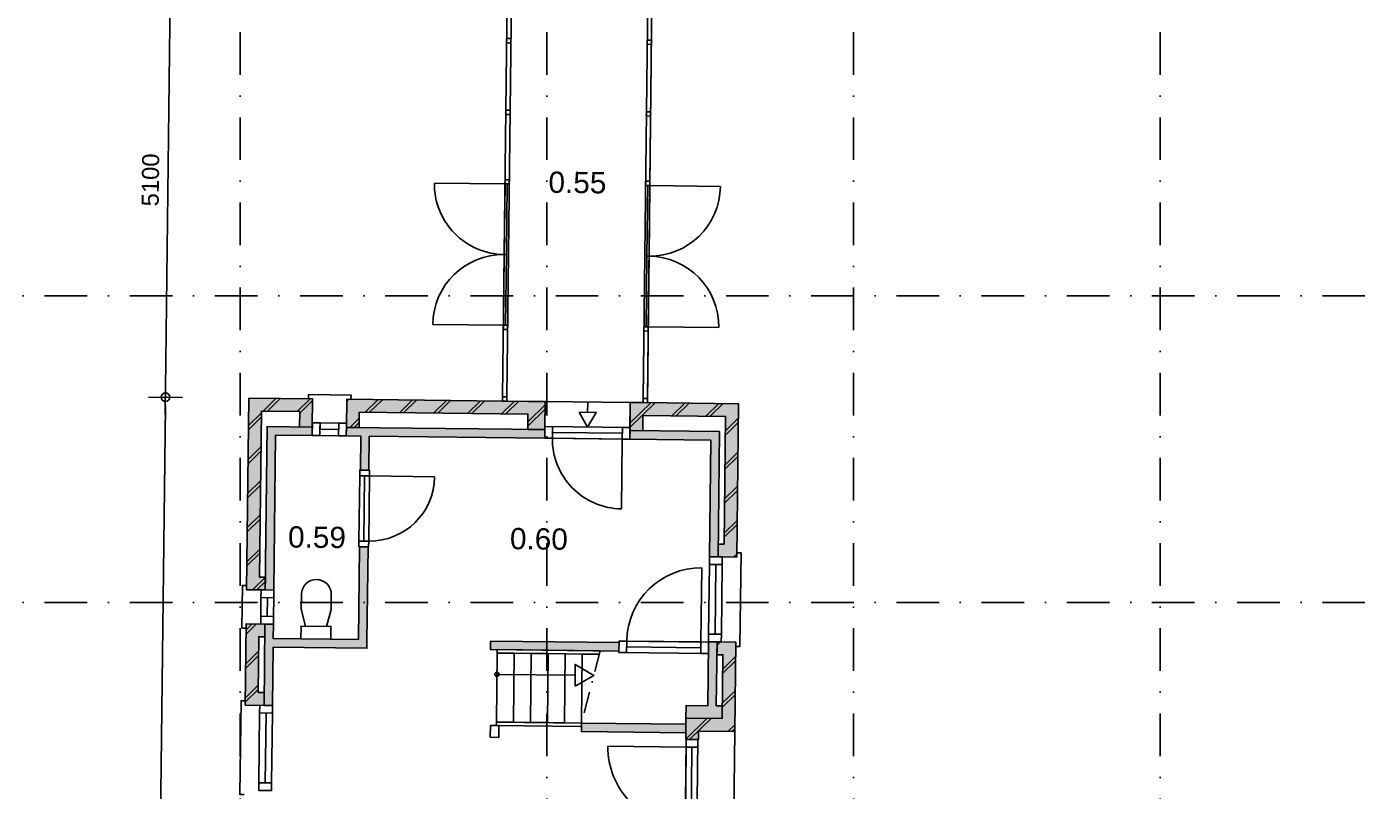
# Model space of a CAD drawing. Header units: millimetres. Extents: x -5500 to 79887, y -71178 to 5500.
# Tile 11 of 18: x 26296 to 42100, y -24402 to -15440. Entities that reach past the tile are written whole.
import ezdxf

# ---------------------------------------------------------------- set-up
doc = ezdxf.new("R2010")
doc.units = ezdxf.units.MM
doc.header["$LTSCALE"] = 100
doc.linetypes.add('begane grond_deel 2$1$DASHDOT', pattern=[1, 0.5, -0.25, 0, -0.25])
doc.linetypes.add('p_stramien$0$DASHDOT', pattern=[1, 0.5, -0.25, 0, -0.25])
for name, color, linetype in [('A--M$1A_MAATVOERING', 1, 'Continuous'), ('begane grond_deel 2$0$A--A21--_BUITENWAND', 9, 'Continuous'), ('begane grond_deel 2$0$A--A22--_BINNENWAND', 9, 'Continuous'), ('begane grond_deel 2$0$A--L21--_BUITENWAND', 2, 'Continuous'), ('begane grond_deel 2$0$A--L22--_BINNENWAND', 2, 'Continuous'), ('begane grond_deel 2$0$A--L24--_TRAPPEN', 1, 'Continuous'), ('begane grond_deel 2$0$A--L31--_BUITENKOZIJN', 1, 'Continuous'), ('begane grond_deel 2$0$A--L32--_BINNENKOZIJN', 1, 'Continuous'), ('begane grond_deel 2$0$A--L74--', 7, 'Continuous'), ('begane grond_deel 2$0$A--T$1A_0_25MM', 4, 'Continuous'), ('p_stramien$0$A--L$7A-_STRAMIEN', 250, 'p_stramien$0$DASHDOT')]:
    doc.layers.add(name, color=color, linetype=linetype)
doc.styles.add('begane grond_deel 2$0$TEXT-0_25', font='arial.ttf', dxfattribs={"height": 250})
doc.styles.add('TEXT-0_20', font='arial.ttf', dxfattribs={"height": 200})
doc.dimstyles.new('DIM-2', dxfattribs={"dimscale": 100, "dimtxt": 2, "dimasz": 1, "dimexe": 0, "dimexo": 0, "dimgap": 0, "dimtad": 0, "dimdec": 0, "dimzin": 0, "dimdsep": 46, "dimtxsty": 'TEXT-0_20', "dimblk1": 'MAATPUNT', "dimblk2": 'MAATPUNT', "dimsah": 1, "dimcen": 0, "dimse1": 1, "dimse2": 1, "dimclrd": 9, "dimclre": 1, "dimclrt": 2, "dimazin": 0, "dimtfac": 0.75, "dimtdec": 0, "dimtix": 1, "dimtmove": 2, "dimatfit": 3, "dimfxl": 1, "dimtvp": 1, "dimtolj": 1, "dimtzin": 0, "dimarcsym": 0})
pattern_1 = [(44.3514, (28751.47, -32919.44), (-197.723, 202.251), []), (44.3514, (28801.47, -32920), (-197.723, 202.251), [])]

# ---------------------------------------------------------------- blocks, each defined once
blk = doc.blocks.new('p_stramien')
at = {"layer": 'p_stramien$0$A--L$7A-_STRAMIEN', "ltscale": 10}
for points in [[(28800, 4500), (28800, -70400)], [(32400, 4500), (32400, -70400)], [(36000, 4500), (36000, -70400)], [(39600, 4500), (39600, -70400)], [(-4500.1, -18600), (42100, -18600)], [(-4500.1, -22200), (42100, -22200)]]:
    blk.add_lwpolyline(points, dxfattribs=at)
blk = doc.blocks.new('MAATPUNT')
at = {"color": 9, "linetype": 'Continuous'}
for p, q in [((0, 2), (0, -2)), ((-2, 0), (2, 0))]:
    blk.add_line(p, q, dxfattribs=at)
at = {"color": 1, "linetype": 'Continuous'}
blk.add_circle((0, 0), 0.5, dxfattribs=at)
blk = doc.blocks.new('*D360')
at = {"layer": 'A--M$1A_MAATVOERING', "color": 9, "lineweight": -2}
blk.add_line((27979, -14790), (27923, -19689), dxfattribs=at)
at = {"layer": 'A--M$1A_MAATVOERING', "color": 9, "lineweight": -2, "xscale": 100, "yscale": 100, "zscale": 100}
for p, rotation in [((27980, -14690), 89.351396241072), ((27922, -19789), 269.351396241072)]:
    blk.add_blockref('MAATPUNT', p, dxfattribs=dict(at, rotation=rotation))
at = {"layer": 'A--M$1A_MAATVOERING', "color": 2, "insert": (27747, -17237), "char_height": 200, "attachment_point": 5, "rotation": 89.3514, "style": 'TEXT-0_20'}
blk.add_mtext('\\A1;5100', dxfattribs=at)
blk = doc.blocks.new('*D361')
at = {"layer": 'A--M$1A_MAATVOERING', "color": 9, "lineweight": -2}
blk.add_line((27921, -19889), (27774, -32858), dxfattribs=at)
at = {"layer": 'A--M$1A_MAATVOERING', "color": 9, "lineweight": -2, "xscale": 100, "yscale": 100, "zscale": 100}
for p, rotation in [((27922, -19789), 89.351396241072), ((27773, -32958), 269.351396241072)]:
    blk.add_blockref('MAATPUNT', p, dxfattribs=dict(at, rotation=rotation))
at = {"layer": 'A--M$1A_MAATVOERING', "color": 2, "insert": (27643, -26371), "char_height": 200, "attachment_point": 5, "rotation": 89.3514, "style": 'TEXT-0_20'}
blk.add_mtext('\\A1;13170', dxfattribs=at)
blk = doc.blocks.new('begane grond_deel 2$0$bu_koz_1000_2')
at = {"layer": 'begane grond_deel 2$0$A--L31--_BUITENKOZIJN', "color": 1}
blk.add_lwpolyline([(0, -150), (0, 0)], dxfattribs=at)
for points in [[(0, 0), (0, -150), (90, -150), (90, 0)], [(90, 0), (910, 0), (910, -150), (90, -150)], [(910, 0), (910, -150), (1000, -150), (1000, 0)]]:
    blk.add_lwpolyline(points, close=True, dxfattribs=at)
at = {"layer": 'begane grond_deel 2$0$A--L31--_BUITENKOZIJN', "color": 9}
blk.add_lwpolyline([(90, -150), (910, -150), (910, -75), (90, -75)], close=True, dxfattribs=at)
blk = doc.blocks.new('begane grond_deel 2$0$bi_koz_900')
at = {"layer": 'begane grond_deel 2$0$A--L32--_BINNENKOZIJN', "color": 1}
for points in [[(57, -67), (-57, -67), (-57, 0), (57, 0)], [(0, -67), (-57, -67), (-57, -833), (0, -833)], [(57, -900), (-57, -900), (-57, -833), (57, -833)]]:
    blk.add_lwpolyline(points, close=True, dxfattribs=at)
at = {"layer": 'begane grond_deel 2$0$A--L32--_BINNENKOZIJN', "color": 9}
blk.add_lwpolyline([(-57, -67), (-823, -67)], dxfattribs=at)
blk.add_lwpolyline([(57, -67), (-57, -67), (-57, -833), (57, -833)], close=True, dxfattribs=at)
blk.add_arc((-57, -67), 766, 180, 270, dxfattribs=at)
blk = doc.blocks.new('begane grond_deel 2$0$bu_d_koz_1000')
at = {"layer": 'begane grond_deel 2$0$A--L31--_BUITENKOZIJN', "color": 9}
blk.add_lwpolyline([(1000, -67.5), (0, -67.5), (0, 67.5), (1000, 67.5)], close=True, dxfattribs=at)
at = {"layer": 'begane grond_deel 2$0$A--L31--_BUITENKOZIJN', "color": 1}
for points in [[(90, -67.5), (90, 67.5), (0, 67.5), (0, -67.5)], [(90, -67.5), (90, 0), (910, 0), (910, -67.5)], [(1000, -67.5), (1000, 67.5), (910, 67.5), (910, -67.5)]]:
    blk.add_lwpolyline(points, close=True, dxfattribs=at)
at = {"layer": 'begane grond_deel 2$0$A--L31--_BUITENKOZIJN', "color": 9}
blk.add_lwpolyline([(910, -67.5), (910, -887.5)], dxfattribs=at)
blk.add_arc((910, -67.5), 820, 180, 270, dxfattribs=at)
blk = doc.blocks.new('begane grond_deel 2$0$bi_d_koz_1050')
at = {"layer": 'begane grond_deel 2$0$A--L31--_BUITENKOZIJN', "color": 1}
for points in [[(-135, 0), (0, 0), (0, -90), (-135, -90)], [(-135, -960), (-67.5, -960), (-67.5, -90), (-135, -90)], [(-135, -960), (0, -960), (0, -1050), (-135, -1050)]]:
    blk.add_lwpolyline(points, close=True, dxfattribs=at)
at = {"layer": 'begane grond_deel 2$0$A--L31--_BUITENKOZIJN', "color": 9}
blk.add_lwpolyline([(-135, 0), (-135, -1050), (0, -1050), (0, 0)], close=True, dxfattribs=at)
blk.add_lwpolyline([(-135, -90), (-1005, -90)], dxfattribs=at)
blk.add_arc((-135, -90), 870, 180, 270, dxfattribs=at)
blk = doc.blocks.new('begane grond_deel 2$0$bu_d_koz_1100')
at = {"layer": 'begane grond_deel 2$0$A--L31--_BUITENKOZIJN', "color": 1}
for points in [[(-67.5, 0), (67.5, 0), (67.5, -90), (-67.5, -90)], [(-67.5, -1010), (0, -1010), (0, -90), (-67.5, -90)], [(-67.5, -1010), (67.5, -1010), (67.5, -1100), (-67.5, -1100)]]:
    blk.add_lwpolyline(points, close=True, dxfattribs=at)
at = {"layer": 'begane grond_deel 2$0$A--L31--_BUITENKOZIJN', "color": 9}
blk.add_lwpolyline([(-67.5, 0), (-67.5, -1100), (67.5, -1100), (67.5, 0)], close=True, dxfattribs=at)
blk.add_lwpolyline([(-67.5, -90), (-987.5, -90)], dxfattribs=at)
blk.add_arc((-67.5, -90), 920, 180, 270, dxfattribs=at)
blk = doc.blocks.new('begane grond_deel 2$0$74P-WC')
at = {"layer": 'begane grond_deel 2$0$A--L74--', "color": 1, "linetype": 'Continuous'}
blk.add_lwpolyline([(-175, 0), (175, 0), (175, -150), (-175, -150)], close=True, dxfattribs=at)
blk.add_lwpolyline([(125, -150), (175, -350), (175, -525, -1), (-175, -525), (-175, -350), (-125, -150)], format="xyb", dxfattribs=at)

msp = doc.modelspace()

# ---------------------------------------------------------------- hatches: boundary and pattern name
at = {"layer": 'begane grond_deel 2$0$A--A21--_BUITENWAND'}
for points in [[(28875.1, -21999.9), (28874.5, -22050.1), (29044.5, -22052.1), (29094.5, -22052.6), (29096.2, -21902.6), (29026.2, -21901.8), (29048.3, -19952), (29498.3, -19957.1), (29496.2, -20137.1), (29646.2, -20138.8), (29646.8, -20088.8), (29649.9, -19808.8), (29599.9, -19808.2), (28900, -19800.3)], [(32178.1, -19987.4), (32176, -20167.4), (32376, -20169.7), (32376.4, -20134.7), (32379.8, -19839.7), (32179.8, -19837.4), (31929.8, -19834.6), (31929.8, -19834.6), (31879.8, -19834), (31879.8, -19834), (30100.1, -19813.9), (30049.9, -19813.3), (30046.8, -20093.3), (30046.2, -20143.3), (30196.2, -20145), (30198.2, -19965)], [(33379.7, -19851), (33376.4, -20146), (33376, -20181), (33526, -20182.7), (33528, -20002.7), (34497.9, -20013.7), (34481, -21513.6), (34411, -21512.8), (34409.3, -21662.8), (34459.3, -21663.3), (34629.2, -21665.3), (34649.6, -19865.4), (33579.7, -19853.3), (33529.7, -19852.7)], [(29090, -22452.6), (29040, -22452), (28870, -22450.1), (28859.2, -23405.1), (29029.2, -23407), (29079.2, -23407.5), (29080.9, -23257.6), (29010.9, -23256.8), (29018.3, -22601.8), (29088.3, -22602.6)], [(34030.9, -23728.6), (34029.9, -23808.6), (34179.9, -23810.3), (34181.1, -23710.3), (34606, -23715.1), (34617.9, -22665.2), (34397.9, -22662.7), (34396.2, -22812.7), (34466.2, -22813.5), (34457.8, -23563.4), (34032.8, -23558.6), (34032, -23628.6)]]:
    msp.add_hatch(color=8, dxfattribs=at).paths.add_polyline_path(points)
at = {"layer": 'begane grond_deel 2$0$A--A22--_BINNENWAND'}
h = msp.add_hatch(dxfattribs=at)
h.set_pattern_fill('BAKSTEEN', color=256, scale=100, angle=359.3514, style=0)
h.set_pattern_definition(pattern_1)
h.paths.add_polyline_path([(28875.1, -21999.9), (28874.5, -22050.1), (29044.5, -22052.1), (29094.5, -22052.6), (29096.2, -21902.6), (29026.2, -21901.8), (29048.3, -19952), (29498.3, -19957.1), (29496.2, -20137.1), (29646.2, -20138.8), (29646.8, -20088.8), (29649.9, -19808.8), (29599.9, -19808.2), (28900, -19800.3)])
h = msp.add_hatch(dxfattribs=at)
h.set_pattern_fill('BAKSTEEN', color=256, scale=100, angle=359.3514, style=0)
h.set_pattern_definition(pattern_1)
h.paths.add_polyline_path([(32178.1, -19987.4), (32176, -20167.4), (32376, -20169.7), (32376.4, -20134.7), (32379.8, -19839.7), (32179.8, -19837.4), (31929.8, -19834.6), (31929.8, -19834.6), (31879.8, -19834), (31879.8, -19834), (30100.1, -19813.9), (30049.9, -19813.3), (30046.8, -20093.3), (30046.2, -20143.3), (30196.2, -20145), (30198.2, -19965)])
h = msp.add_hatch(dxfattribs=at)
h.set_pattern_fill('BAKSTEEN', color=256, scale=100, angle=359.3514, style=0)
h.set_pattern_definition(pattern_1)
h.paths.add_polyline_path([(33379.7, -19851), (33376.4, -20146), (33376, -20181), (33526, -20182.7), (33528, -20002.7), (34497.9, -20013.7), (34481, -21513.6), (34411, -21512.8), (34409.3, -21662.8), (34459.3, -21663.3), (34629.2, -21665.3), (34649.6, -19865.4), (33579.7, -19853.3), (33529.7, -19852.7)])
for points in [[(29096.2, -21902.6), (29094.5, -22052.6), (29194.5, -22053.8), (29215.1, -20233.9), (29645.1, -20238.7), (29646.2, -20138.8), (29496.2, -20137.1), (29116.2, -20132.8)], [(30196.2, -20145), (30046.2, -20143.3), (30045.1, -20243.3), (30215, -20245.2), (30210.5, -20645.2), (30310.5, -20646.3), (30315, -20246.3), (32374.9, -20269.6), (32376, -20169.7), (32176, -20167.4)], [(34409.3, -21662.8), (34411, -21512.8), (34425.9, -20192.9), (33526, -20182.7), (33376, -20181), (33374.8, -20281), (34324.8, -20291.7), (34309.3, -21661.6)], [(30286.8, -22736.2), (30288, -22636.2), (30287.8, -22652.3), (30300.3, -21546.2), (30200.3, -21545.1), (30188, -22635), (29188.1, -22623.7), (29190, -22453.7), (29090, -22452.6), (29088.3, -22602.6), (29080.9, -23257.6), (29079.2, -23407.5), (29179.2, -23408.7), (29186.9, -22723.7)], [(33247.8, -22669.7), (31737.9, -22652.6), (31736.8, -22752.6), (31816.8, -22753.5), (33026.5, -22767.2), (33246.7, -22769.7)], [(34297.7, -22681.6), (34296.4, -22799.1), (34289.5, -23411.5), (34034.5, -23408.6), (34032.8, -23558.6), (34457.8, -23563.4), (34459.4, -23413.4), (34389.5, -23412.7), (34396.2, -22812.7), (34397.9, -22662.7), (34297.9, -22661.6), (34297.9, -22664.1)], [(34030.9, -23728.6), (34032, -23628.6), (32807.1, -23614.8), (32805.9, -23714.7)]]:
    msp.add_hatch(color=256, dxfattribs=at).paths.add_polyline_path(points)
h = msp.add_hatch(dxfattribs=at)
h.set_pattern_fill('BAKSTEEN', color=256, scale=100, angle=359.3514, style=0)
h.set_pattern_definition(pattern_1)
h.paths.add_polyline_path([(29090, -22452.6), (29040, -22452), (28870, -22450.1), (28859.2, -23405.1), (29029.2, -23407), (29079.2, -23407.5), (29080.9, -23257.6), (29010.9, -23256.8), (29018.3, -22601.8), (29088.3, -22602.6)])
h = msp.add_hatch(dxfattribs=at)
h.set_pattern_fill('BAKSTEEN', color=256, scale=100, angle=359.3514, style=0)
h.set_pattern_definition(pattern_1)
h.paths.add_polyline_path([(34030.9, -23728.6), (34029.9, -23808.6), (34179.9, -23810.3), (34181.1, -23710.3), (34606, -23715.1), (34617.9, -22665.2), (34397.9, -22662.7), (34396.2, -22812.7), (34466.2, -22813.5), (34457.8, -23563.4), (34032.8, -23558.6), (34032, -23628.6)])

# ---------------------------------------------------------------- linework, layer by layer
at = {"layer": 'begane grond_deel 2$0$A--L21--_BUITENWAND'}
for points in [[(28874.5, -22050.1), (28900, -19800.3), (29649.9, -19808.8), (29646.2, -20138.8), (29496.2, -20137.1), (29498.3, -19957.1), (29048.3, -19952), (29026.2, -21901.8), (29096.2, -21902.6), (29094.5, -22052.6)], [(32176, -20167.4), (32178.1, -19987.4), (30198.2, -19965), (30196.2, -20145), (30046.2, -20143.3), (30049.9, -19813.3), (32179.8, -19837.4), (32379.8, -19839.7), (32376, -20169.7)], [(33529.7, -19852.7), (34649.6, -19865.4), (34629.2, -21665.3), (34409.3, -21662.8), (34411, -21512.8), (34481, -21513.6), (34497.9, -20013.7), (33528, -20002.7), (33526, -20182.7), (33376, -20181), (33379.7, -19851)], [(29094.5, -22052.6), (29116.2, -20132.8), (29646.2, -20138.8), (29645.1, -20238.7), (29215.1, -20233.9), (29194.5, -22053.8)], [(30315, -20246.3), (32374.9, -20269.6), (32376, -20169.7), (30046.2, -20143.3), (30045.1, -20243.3), (30215, -20245.2), (30210.5, -20645.2), (30310.5, -20646.3)], [(33376, -20181), (33374.8, -20281), (34324.8, -20291.7), (34309.3, -21661.6), (34409.3, -21662.8), (34425.9, -20192.9), (33376, -20181)], [(29088.3, -22602.6), (29018.3, -22601.8), (29010.9, -23256.8), (29080.9, -23257.6), (29079.2, -23407.5), (28859.2, -23405.1), (28870, -22450.1), (29090, -22452.6)], [(31737.9, -22652.6), (33247.8, -22669.7), (33246.7, -22769.7), (31736.8, -22752.6)], [(34029.9, -23808.6), (34032.8, -23558.6), (34457.8, -23563.4), (34466.2, -22813.5), (34396.2, -22812.7), (34397.9, -22662.7), (34617.9, -22665.2), (34606, -23715.1), (34181.1, -23710.3), (34179.9, -23810.3)]]:
    msp.add_lwpolyline(points, close=True, dxfattribs=at)
for points in [[(30288, -22636.2), (30286.8, -22736.2), (29186.9, -22723.7), (29179.2, -23408.7), (29079.2, -23407.5), (29090, -22452.6), (29190, -22453.7), (29188.1, -22623.7), (30188, -22635), (30200.3, -21545.1), (30300.3, -21546.2), (30287.8, -22652.3)], [(34297.7, -22681.6), (34297.9, -22661.6), (34297.9, -22661.6), (34397.9, -22662.7), (34389.5, -23412.7), (34459.4, -23413.4), (34457.8, -23563.4), (34032.8, -23558.6), (34034.5, -23408.6), (34289.5, -23411.5), (34297.7, -22681.6)]]:
    msp.add_lwpolyline(points, dxfattribs=at)
at = {"layer": 'begane grond_deel 2$0$A--L22--_BINNENWAND', "color": 2}
msp.add_lwpolyline([(34030.9, -23728.6), (34032, -23628.6), (32807.1, -23614.8), (32805.9, -23714.7)], close=True, dxfattribs=at)
at = {"layer": 'begane grond_deel 2$0$A--L24--_TRAPPEN'}
for points in [[(32376.4, -20134.7), (33376.4, -20146), (33379.7, -19851), (32379.8, -19839.7)], [(31816.3, -22793.5), (32016.3, -22795.8), (32007.1, -23605.7), (31807.1, -23603.4)], [(32016.3, -22795.8), (32216.3, -22798), (32207.1, -23608), (32007.1, -23605.7)], [(32216.3, -22798), (32416.3, -22800.3), (32407.1, -23610.2), (32207.1, -23608)], [(32416.3, -22800.3), (32616.2, -22802.5), (32607.1, -23612.5), (32407.1, -23610.2)], [(32616.2, -22802.5), (32816.2, -22804.8), (32807.1, -23614.8), (32607.1, -23612.5)], [(31736.7, -23642.6), (31735.1, -23782.6), (31835.1, -23783.8), (31836.7, -23643.8)]]:
    msp.add_lwpolyline(points, close=True, dxfattribs=at)
at = {"layer": 'begane grond_deel 2$0$A--L24--_TRAPPEN', "color": 9}
for points in [[(32879.7, -19845.3), (32878.4, -19966)], [(31813.5, -23043.5), (32732.4, -23053.9)]]:
    msp.add_lwpolyline(points, dxfattribs=at)
for points in [[(32777.7, -19964.9), (32876.4, -20140.3), (32979, -19967.1)], [(32730.9, -23180.5), (32951.7, -23056.4), (32733.8, -22927.3)]]:
    msp.add_lwpolyline(points, close=True, dxfattribs=at)
at = {"layer": 'begane grond_deel 2$0$A--L24--_TRAPPEN'}
for points in [[(33026.5, -22767.2), (31816.8, -22753.5), (31816.3, -22793.5), (33016.2, -22807.1)], [(32807.1, -23614.8), (32816.2, -22804.8), (33016.2, -22807.1)], [(32796.7, -23654.6), (31806.7, -23643.4), (31807.1, -23603.4), (32807.1, -23614.8)], [(34606, -23715.1), (34591.3, -25015)]]:
    msp.add_lwpolyline(points, dxfattribs=at)
at = {"layer": 'begane grond_deel 2$0$A--L24--_TRAPPEN', "color": 7, "linetype": 'begane grond_deel 2$1$DASHDOT', "ltscale": 5}
msp.add_lwpolyline([(33026.5, -22767.2), (32796.7, -23654.6)], dxfattribs=at)
at = {"layer": 'begane grond_deel 2$0$A--L24--_TRAPPEN', "color": 9}
msp.add_circle((31814, -23043.5), 25, dxfattribs=at)
at = {"layer": 'begane grond_deel 2$0$A--L31--_BUITENKOZIJN', "color": 9}
for points in [[(31937.5, -14734.3), (31880.4, -19784)], [(31987.5, -14734.9), (31930.4, -19784.6)], [(33587.4, -14753), (33530.3, -19802.7)], [(33637.4, -14753.6), (33579.7, -19853.3)], [(33637.4, -14753.6), (33580.3, -19803.3)], [(31908.7, -17284.2), (31079.6, -17274.8)], [(33608.6, -17303.4), (34437.7, -17312.8)], [(31889.9, -18942.4), (31060.8, -18933)], [(33589.8, -18961.7), (34418.9, -18971)]]:
    msp.add_lwpolyline(points, dxfattribs=at)
at = {"layer": 'begane grond_deel 2$0$A--L31--_BUITENKOZIJN', "color": 1}
for points in [[(31927.4, -15626), (31928, -15576), (31978, -15576.5), (31977.4, -15626.5)], [(33627.3, -15645.2), (33627.9, -15595.2), (33577.9, -15594.6), (33577.3, -15644.6)], [(31917.9, -16467.6), (31918.5, -16417.6), (31968.5, -16418.1), (31967.9, -16468.1)], [(33617.8, -16486.8), (33618.4, -16436.8), (33568.4, -16436.2), (33567.8, -16486.2)], [(31908.7, -17284.2), (31899.3, -18113.3), (31924.3, -18113.6), (31933.7, -17284.5)], [(31908.7, -17284.2), (31909.2, -17234.2), (31959.2, -17234.7), (31958.7, -17284.7)], [(33608.6, -17303.4), (33609.1, -17253.4), (33559.1, -17252.9), (33558.6, -17302.9)], [(33608.6, -17303.4), (33599.2, -18132.5), (33574.2, -18132.3), (33583.6, -17303.1)], [(31899.3, -18113.3), (31889.9, -18942.4), (31914.9, -18942.7), (31924.3, -18113.6)], [(33599.2, -18132.5), (33589.8, -18961.7), (33564.8, -18961.4), (33574.2, -18132.3)], [(31889.3, -18992.4), (31889.9, -18942.4), (31939.9, -18943), (31939.3, -18993)], [(33589.2, -19011.6), (33589.8, -18961.7), (33539.8, -18961.1), (33539.2, -19011.1)], [(31879.8, -19834), (31880.4, -19784), (31930.4, -19784.6), (31929.8, -19834.6)], [(33579.7, -19853.3), (33580.3, -19803.3), (33530.3, -19802.7), (33529.7, -19852.7)], [(29735.1, -20239.8), (29736.8, -20089.8), (29646.8, -20088.8), (29645.1, -20238.7)], [(29955.1, -20242.3), (29735.1, -20239.8), (29736.8, -20089.8), (29956.8, -20092.3)], [(30045.1, -20243.3), (30046.8, -20093.3), (29956.8, -20092.3), (29955.1, -20242.3)], [(29194.5, -22053.8), (29044.5, -22052.1), (29043.5, -22142.1), (29193.5, -22143.8)], [(29193.5, -22143.8), (29191, -22363.7), (29041, -22362), (29043.5, -22142.1)], [(29191, -22363.7), (29041, -22362), (29040, -22452), (29190, -22453.7)]]:
    msp.add_lwpolyline(points, close=True, dxfattribs=at)
at = {"layer": 'begane grond_deel 2$0$A--L31--_BUITENKOZIJN'}
for points in [[(29599.9, -19808.2), (29600.5, -19758.2), (30100.7, -19763.9), (30100.1, -19813.9)], [(34617.4, -22715.2), (34667.4, -22715.8), (34679.8, -21615.6), (34629.8, -21615.1)], [(28869.4, -22500.1), (28819.4, -22499.5), (28825.1, -21999.4), (28875.1, -21999.9)], [(28847.3, -24455), (28797.3, -24454.4), (28809.8, -23354.3), (28859.8, -23354.9)]]:
    msp.add_lwpolyline(points, dxfattribs=at)
at = {"layer": 'begane grond_deel 2$0$A--L31--_BUITENKOZIJN', "color": 9}
for points in [[(29956.8, -20092.3), (29736.8, -20089.8), (29735.9, -20164.8), (29955.9, -20167.3)], [(29043.5, -22142.1), (29041, -22362), (29116, -22362.9), (29118.5, -22142.9)]]:
    msp.add_lwpolyline(points, close=True, dxfattribs=at)
at = {"layer": 'begane grond_deel 2$0$A--L31--_BUITENKOZIJN', "color": 1}
for points in [[(30046.8, -20093.3), (30045.1, -20243.3)], [(29044.5, -22052.1), (29194.5, -22053.8)]]:
    msp.add_lwpolyline(points, dxfattribs=at)
at = {"layer": 'begane grond_deel 2$0$A--L31--_BUITENKOZIJN', "color": 9}
for centre, start, end in [((31908.7, -17284.2), 179.3514, 269.3514), ((33608.6, -17303.4), 269.3514, 359.3514), ((31889.9, -18942.4), 89.3514, 179.3514), ((33589.8, -18961.7), 359.3514, 89.3514)]:
    msp.add_arc(centre, 829.2, start, end, dxfattribs=at)
at = {"layer": 'begane grond_deel 2$0$A--L31--_BUITENKOZIJN'}
for p in [(31927.7, -15601), (33627.6, -15620.2), (31918.2, -16442.6), (33618.1, -16461.8), (31889.6, -18967.4), (33589.5, -18986.6)]:
    msp.add_point(p, dxfattribs=at)
at = {"layer": 'begane grond_deel 2$0$A--L31--_BUITENKOZIJN', "color": 1}
for p in [(31908.7, -17284.2), (33608.6, -17303.4)]:
    msp.add_point(p, dxfattribs=at)

# ---------------------------------------------------------------- block references
msp.add_blockref('p_stramien', (0, 0))
for name, p, rotation in [('begane grond_deel 2$0$bu_d_koz_1000', (32375.7, -20202.2), 359.351396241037), ('begane grond_deel 2$0$bi_d_koz_1050', (34296.4, -22799.1), 269.351396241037), ('begane grond_deel 2$0$74P-WC', (29688, -22629.4), 179.351396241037), ('begane grond_deel 2$0$bu_koz_1000_2', (29179.2, -23408.7), 269.351396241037), ('begane grond_deel 2$0$bu_d_koz_1100', (34104.9, -23809.5), 359.351396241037)]:
    msp.add_blockref(name, p, dxfattribs=dict(rotation=rotation))
at = {"color": 3, "xscale": -1, "rotation": 359.351396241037}
msp.add_blockref('begane grond_deel 2$0$bi_koz_900', (30260.5, -20645.7), dxfattribs=at)
at = {"xscale": -1, "rotation": 89.351396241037}
msp.add_blockref('begane grond_deel 2$0$bu_koz_1000_2', (34309.3, -21661.6), dxfattribs=at)

# ---------------------------------------------------------------- texts
at = {"layer": 'begane grond_deel 2$0$A--T$1A_0_25MM', "char_height": 100, "width": 708.694, "attachment_point": 5, "rotation": 359.3514, "style": 'begane grond_deel 2$0$TEXT-0_25'}
for s, insert in [('\\H2.5x;0.55', (32758.9, -17268.8)), ('\\H2.5x;0.59', (29701.5, -21434.5)), ('\\H2.5x;0.60', (32306.5, -21454))]:
    msp.add_mtext(s, dxfattribs=dict(at, insert=insert))

# ---------------------------------------------------------------- dimensions: what is measured, and where the dimension line sits
at = {"layer": 'A--M$1A_MAATVOERING'}
for base, p1, p2, picture, middle in [((27922, -19789.2), (28957.7, -14700.6), (28900, -19800.3), '*D360', (27746.7, -17237.1)), ((27772.9, -32958.4), (28900, -19800.3), (28750.9, -32969.4), '*D361', (27643.2, -26371.5))]:
    dim = msp.add_linear_dim(base=base, p1=p1, p2=p2, angle=89.3514, dimstyle='DIM-2', dxfattribs=at)
    dim.commit()
    dim.dimension.update_dxf_attribs({"geometry": picture, "text_midpoint": middle})

doc.saveas('drawing.dxf')
